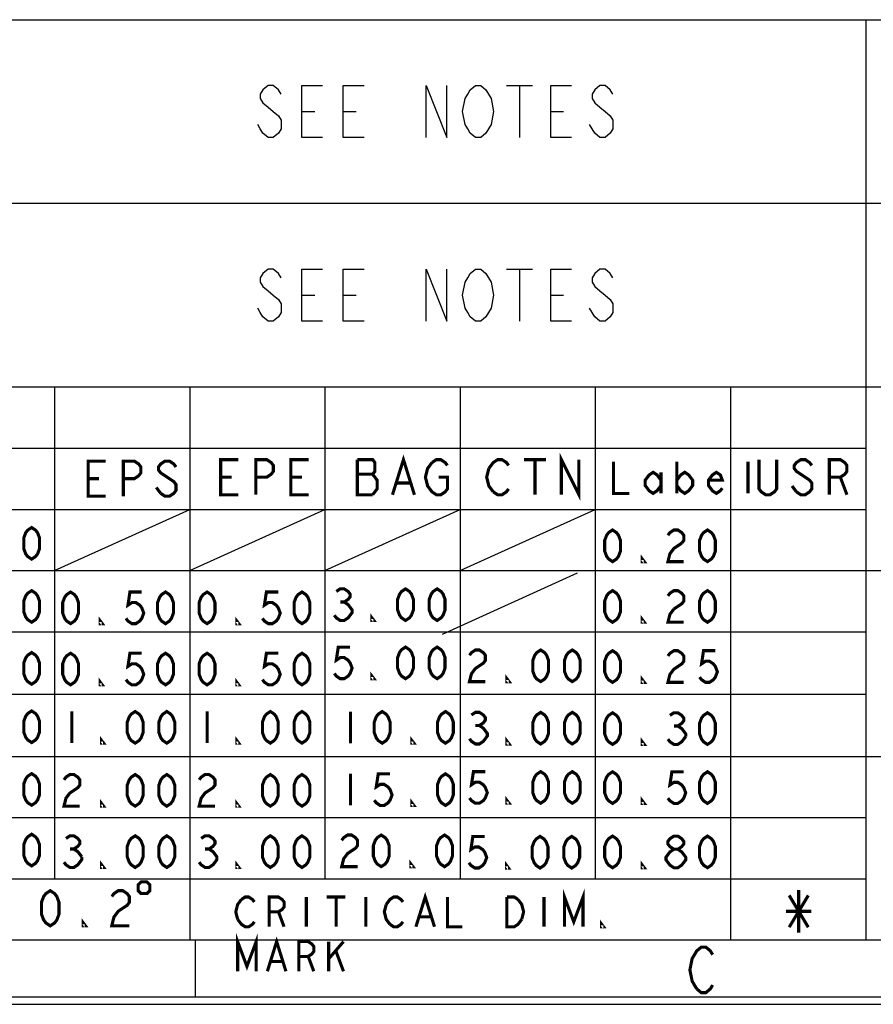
# Model space of a CAD drawing. Header units: millimetres. Extents: x 0 to 420, y 0 to 297.
# Tile 3 of 9: x 263 to 304, y 0 to 47. Entities that reach past the tile are written whole.
import ezdxf

# ---------------------------------------------------------------- set-up
doc = ezdxf.new("R2010")
doc.units = ezdxf.units.MM
doc.header["$LTSCALE"] = 23.1
doc.layers.get('0').update_dxf_attribs({"linetype": 'CONTINUOUS'})

msp = doc.modelspace()

# ---------------------------------------------------------------- linework, layer by layer
at = {"color": 7, "linetype": 'CONTINUOUS', "true_color": 0xf5f5f5}
for p, q in [((234.756, 47.473), (417.234, 47.473)), ((304.127, 47.473), (304.127, 3.102)), ((286.817, 44.296), (288.067, 44.296)), ((287.442, 44.296), (287.442, 41.796)), ((276.942, 43.046), (277.567, 43.046)), ((278.942, 43.046), (279.567, 43.046)), ((288.942, 43.046), (289.567, 43.046)), ((234.756, 38.619), (315.07, 38.619)), ((286.817, 35.442), (288.067, 35.442)), ((287.442, 35.442), (287.442, 32.942)), ((276.942, 34.192), (277.567, 34.192)), ((278.942, 34.192), (279.567, 34.192)), ((288.942, 34.192), (289.567, 34.192)), ((234.756, 29.765), (417.234, 29.765)), ((265.028, 29.765), (265.028, 6.053)), ((271.545, 29.765), (271.545, 3.102)), ((278.061, 29.765), (278.061, 6.053)), ((284.577, 29.765), (284.577, 6.053)), ((291.094, 29.765), (291.094, 6.053)), ((297.61, 29.765), (297.61, 3.102)), ((234.756, 26.814), (304.127, 26.814)), ((234.756, 23.863), (304.127, 23.863)), ((265.028, 20.911), (271.545, 23.863)), ((271.545, 20.911), (278.061, 23.863)), ((278.061, 20.911), (284.577, 23.863)), ((284.577, 20.911), (291.094, 23.863)), ((234.756, 20.911), (417.234, 20.911)), ((283.725, 17.854), (290.241, 20.805)), ((234.756, 17.96), (304.127, 17.96)), ((234.756, 14.958), (304.127, 14.958)), ((234.756, 11.955), (417.234, 11.955)), ((234.756, 9.004), (304.127, 9.004)), ((234.756, 6.053), (304.127, 6.053)), ((2.782, 3.102), (417.234, 3.102)), ((271.821, 0.358), (271.821, 3.102)), ((0, 0), (420, 0)), ((0.038, 0.358), (419.978, 0.358))]:
    msp.add_line(p, q, dxfattribs=at)
for points in [[(275.942, 43.879), (275.817, 44.087), (275.567, 44.296), (275.317, 44.296), (275.067, 44.087), (274.942, 43.879), (274.942, 43.671), (275.067, 43.462), (275.317, 43.254), (275.567, 43.046), (275.817, 42.837), (275.942, 42.629), (275.942, 42.212), (275.817, 42.004), (275.567, 41.796), (275.317, 41.796), (275.067, 42.004), (274.942, 42.212), (274.817, 42.421)], [(277.942, 41.796), (276.942, 41.796), (276.942, 44.296), (277.942, 44.296)], [(279.942, 41.796), (278.942, 41.796), (278.942, 44.296), (279.942, 44.296)], [(282.942, 41.796), (282.942, 44.296), (283.942, 41.796), (283.942, 44.296)], [(285.942, 42.212), (285.817, 42.004), (285.567, 41.796), (285.317, 41.796), (285.067, 42.004), (284.942, 42.212), (284.817, 42.421), (284.692, 43.046), (284.817, 43.671), (284.942, 43.879), (285.067, 44.087), (285.317, 44.296), (285.567, 44.296), (285.817, 44.087), (285.942, 43.879), (286.067, 43.671), (286.192, 43.046), (286.067, 42.421), (285.942, 42.212)], [(289.942, 41.796), (288.942, 41.796), (288.942, 44.296), (289.942, 44.296)], [(291.942, 43.879), (291.817, 44.087), (291.567, 44.296), (291.317, 44.296), (291.067, 44.087), (290.942, 43.879), (290.942, 43.671), (291.067, 43.462), (291.317, 43.254), (291.567, 43.046), (291.817, 42.837), (291.942, 42.629), (291.942, 42.212), (291.817, 42.004), (291.567, 41.796), (291.317, 41.796), (291.067, 42.004), (290.942, 42.212), (290.817, 42.421)], [(275.942, 35.025), (275.817, 35.234), (275.567, 35.442), (275.317, 35.442), (275.067, 35.234), (274.942, 35.025), (274.942, 34.817), (275.067, 34.609), (275.317, 34.4), (275.567, 34.192), (275.817, 33.984), (275.942, 33.775), (275.942, 33.359), (275.817, 33.15), (275.567, 32.942), (275.317, 32.942), (275.067, 33.15), (274.942, 33.359), (274.817, 33.567)], [(277.942, 32.942), (276.942, 32.942), (276.942, 35.442), (277.942, 35.442)], [(279.942, 32.942), (278.942, 32.942), (278.942, 35.442), (279.942, 35.442)], [(282.942, 32.942), (282.942, 35.442), (283.942, 32.942), (283.942, 35.442)], [(285.942, 33.359), (285.817, 33.15), (285.567, 32.942), (285.317, 32.942), (285.067, 33.15), (284.942, 33.359), (284.817, 33.567), (284.692, 34.192), (284.817, 34.817), (284.942, 35.025), (285.067, 35.234), (285.317, 35.442), (285.567, 35.442), (285.817, 35.234), (285.942, 35.025), (286.067, 34.817), (286.192, 34.192), (286.067, 33.567), (285.942, 33.359)], [(289.942, 32.942), (288.942, 32.942), (288.942, 35.442), (289.942, 35.442)], [(291.942, 35.025), (291.817, 35.234), (291.567, 35.442), (291.317, 35.442), (291.067, 35.234), (290.942, 35.025), (290.942, 34.817), (291.067, 34.609), (291.317, 34.4), (291.567, 34.192), (291.817, 33.984), (291.942, 33.775), (291.942, 33.359), (291.817, 33.15), (291.567, 32.942), (291.317, 32.942), (291.067, 33.15), (290.942, 33.359), (290.817, 33.567)]]:
    msp.add_lwpolyline(points, dxfattribs=at)
at = {"color": 7, "linetype": 'CONTINUOUS', "true_color": 0xf5f5f5, "const_width": 0.15}
for points in [[(267.49, 24.495), (266.643, 24.495), (266.643, 26.19), (267.49, 26.19)], [(268.338, 24.495), (268.338, 26.19), (268.868, 26.19), (269.079, 26.049), (269.185, 25.907), (269.185, 25.625), (269.079, 25.484), (268.868, 25.342), (268.338, 25.342)], [(270.88, 25.907), (270.774, 26.049), (270.562, 26.19), (270.35, 26.19), (270.139, 26.049), (270.033, 25.907), (270.033, 25.766), (270.139, 25.625), (270.35, 25.484), (270.562, 25.342), (270.774, 25.201), (270.88, 25.06), (270.88, 24.778), (270.774, 24.636), (270.562, 24.495), (270.35, 24.495), (270.139, 24.636)], [(273.877, 24.567), (273.03, 24.567), (273.03, 26.262), (273.877, 26.262)], [(274.725, 24.567), (274.725, 26.262), (275.254, 26.262), (275.466, 26.121), (275.572, 25.98), (275.572, 25.697), (275.466, 25.556), (275.254, 25.415), (274.725, 25.415)], [(277.267, 24.567), (276.419, 24.567), (276.419, 26.262), (277.267, 26.262)], [(279.619, 26.262), (279.619, 24.567), (280.36, 24.567)], [(280.36, 24.567), (280.572, 24.85), (280.572, 25.273), (280.466, 25.415), (280.36, 25.556), (280.466, 25.697), (280.466, 26.121), (280.36, 26.262), (279.619, 26.262)], [(281.314, 24.567), (281.843, 26.262), (282.373, 24.567)], [(283.538, 25.415), (283.962, 25.415), (283.962, 24.85), (283.856, 24.708), (283.644, 24.567), (283.432, 24.567), (283.221, 24.708), (283.115, 24.85), (283.009, 24.991), (282.903, 25.415), (283.009, 25.838), (283.221, 26.121)], [(283.221, 26.121), (283.432, 26.262), (283.644, 26.262), (283.856, 26.121), (283.962, 25.98)], [(285.961, 25.838), (286.173, 26.121), (286.385, 26.262), (286.596, 26.262), (286.808, 26.121), (286.914, 25.98)], [(287.656, 26.262), (288.715, 26.262)], [(288.185, 26.262), (288.185, 24.567)], [(289.456, 24.567), (289.456, 26.262), (290.304, 24.567), (290.304, 26.262)], [(291.973, 26.158), (291.973, 24.633), (292.735, 24.633)], [(295.023, 26.158), (295.023, 24.633)], [(298.455, 24.633), (298.455, 26.158)], [(299.835, 26.262), (299.835, 24.85), (299.729, 24.708), (299.517, 24.567), (299.305, 24.567), (299.093, 24.708), (298.987, 24.85), (298.987, 26.262)], [(301.529, 25.98), (301.423, 26.121), (301.212, 26.262), (301, 26.262), (300.788, 26.121), (300.682, 25.98), (300.682, 25.838), (300.788, 25.697), (301, 25.556)], [(302.377, 24.567), (302.377, 26.262), (302.906, 26.262), (303.118, 26.121), (303.224, 25.98), (303.224, 25.697), (303.118, 25.556), (302.906, 25.415), (302.377, 25.415)], [(286.173, 24.708), (285.961, 24.991), (285.855, 25.415), (285.961, 25.838)], [(294.261, 25.014), (294.07, 24.76), (293.879, 24.633), (293.689, 24.76), (293.498, 25.014), (293.498, 25.269), (293.689, 25.523), (293.879, 25.65), (294.07, 25.523), (294.261, 25.269)], [(294.261, 25.65), (294.261, 24.633)], [(295.023, 25.269), (295.214, 25.523), (295.405, 25.65), (295.595, 25.523), (295.786, 25.269), (295.786, 25.014), (295.595, 24.76), (295.405, 24.633), (295.214, 24.76), (295.023, 25.014)], [(297.216, 24.887), (297.121, 24.76), (296.93, 24.633), (296.739, 24.76), (296.549, 25.014), (296.549, 25.269), (296.739, 25.523), (296.93, 25.65), (297.121, 25.523), (297.216, 25.269), (296.549, 25.269)], [(266.643, 25.342), (267.173, 25.342)], [(273.03, 25.415), (273.56, 25.415)], [(276.419, 25.415), (276.949, 25.415)], [(279.619, 25.556), (280.36, 25.556)], [(281.526, 25.132), (282.161, 25.132)], [(301, 25.556), (301.423, 25.273), (301.529, 25.132), (301.529, 24.85), (301.423, 24.708), (301.212, 24.567), (301, 24.567), (300.788, 24.708)], [(302.906, 25.415), (303.224, 24.567)], [(270.139, 24.636), (269.927, 24.919)], [(286.914, 24.85), (286.808, 24.708), (286.596, 24.567), (286.385, 24.567), (286.173, 24.708)], [(300.788, 24.708), (300.576, 24.991)], [(263.919, 21.463), (263.728, 21.59), (263.633, 21.717), (263.537, 21.972), (263.537, 22.48), (263.633, 22.734), (263.728, 22.861), (263.919, 22.989), (264.109, 22.861), (264.205, 22.734), (264.3, 22.48), (264.3, 21.972), (264.205, 21.717), (264.109, 21.59), (263.919, 21.463)], [(291.925, 21.344), (291.734, 21.471), (291.639, 21.598), (291.543, 21.852), (291.543, 22.361), (291.639, 22.615), (291.734, 22.742), (291.925, 22.869), (292.115, 22.742), (292.211, 22.615), (292.306, 22.361), (292.306, 21.852), (292.211, 21.598), (292.115, 21.471), (291.925, 21.344)], [(294.594, 22.615), (294.689, 22.742), (294.88, 22.869), (295.071, 22.869), (295.261, 22.742), (295.357, 22.615), (295.357, 22.361), (295.261, 22.233)], [(296.501, 21.344), (296.31, 21.471), (296.215, 21.598), (296.119, 21.852), (296.119, 22.361), (296.215, 22.615), (296.31, 22.742), (296.501, 22.869), (296.691, 22.742), (296.787, 22.615), (296.882, 22.361), (296.882, 21.852), (296.787, 21.598), (296.691, 21.471), (296.501, 21.344)], [(295.261, 22.233), (294.88, 21.979), (294.689, 21.725), (294.594, 21.344), (295.357, 21.344)], [(293.45, 21.344), (293.355, 21.344), (293.355, 21.471), (293.45, 21.344)], [(263.919, 18.421), (263.728, 18.548), (263.633, 18.675), (263.537, 18.929), (263.537, 19.438), (263.633, 19.692), (263.728, 19.819), (263.919, 19.946), (264.109, 19.819), (264.205, 19.692), (264.3, 19.438), (264.3, 18.929), (264.205, 18.675), (264.109, 18.548), (263.919, 18.421)], [(265.797, 18.353), (265.606, 18.48), (265.511, 18.608), (265.415, 18.862), (265.415, 19.37), (265.511, 19.624), (265.606, 19.752), (265.797, 19.879), (265.987, 19.752), (266.083, 19.624), (266.178, 19.37), (266.178, 18.862), (266.083, 18.608), (265.987, 18.48), (265.797, 18.353)], [(269.229, 19.879), (268.657, 19.879), (268.561, 19.243), (268.752, 19.37), (268.943, 19.37), (269.133, 19.243), (269.229, 19.116), (269.324, 18.862), (269.229, 18.608), (269.133, 18.48), (268.943, 18.353), (268.752, 18.353), (268.561, 18.48), (268.466, 18.608)], [(270.373, 18.353), (270.182, 18.48), (270.087, 18.608), (269.991, 18.862), (269.991, 19.37), (270.087, 19.624), (270.182, 19.752), (270.373, 19.879), (270.563, 19.752), (270.659, 19.624), (270.754, 19.37), (270.754, 18.862), (270.659, 18.608), (270.563, 18.48), (270.373, 18.353)], [(272.376, 18.353), (272.185, 18.48), (272.09, 18.608), (271.994, 18.862), (271.994, 19.37), (272.09, 19.624), (272.185, 19.752), (272.376, 19.879), (272.566, 19.752), (272.662, 19.624), (272.757, 19.37), (272.757, 18.862), (272.662, 18.608), (272.566, 18.48), (272.376, 18.353)], [(275.808, 19.879), (275.236, 19.879), (275.14, 19.243), (275.331, 19.37), (275.522, 19.37), (275.712, 19.243), (275.808, 19.116), (275.903, 18.862), (275.808, 18.608), (275.712, 18.48), (275.522, 18.353), (275.331, 18.353), (275.14, 18.48), (275.045, 18.608)], [(276.952, 18.353), (276.761, 18.48), (276.666, 18.608), (276.57, 18.862), (276.57, 19.37), (276.666, 19.624), (276.761, 19.752), (276.952, 19.879), (277.142, 19.752), (277.238, 19.624), (277.333, 19.37), (277.333, 18.862), (277.238, 18.608), (277.142, 18.48), (276.952, 18.353)], [(278.606, 19.904), (278.797, 20.031), (278.987, 20.031), (279.178, 19.904), (279.273, 19.777), (279.273, 19.65), (279.178, 19.523), (278.987, 19.396), (279.178, 19.269), (279.273, 19.142), (279.369, 19.014), (279.369, 18.887), (279.273, 18.76), (279.178, 18.633), (278.987, 18.506), (278.797, 18.506), (278.606, 18.633), (278.511, 18.76)], [(281.943, 18.506), (281.752, 18.633), (281.657, 18.76), (281.561, 19.014), (281.561, 19.523), (281.657, 19.777), (281.752, 19.904), (281.943, 20.031), (282.133, 19.904), (282.229, 19.777), (282.324, 19.523), (282.324, 19.014), (282.229, 18.76), (282.133, 18.633), (281.943, 18.506)], [(283.468, 18.506), (283.277, 18.633), (283.182, 18.76), (283.087, 19.014), (283.087, 19.523), (283.182, 19.777), (283.277, 19.904), (283.468, 20.031), (283.659, 19.904), (283.754, 19.777), (283.849, 19.523), (283.849, 19.014), (283.754, 18.76), (283.659, 18.633), (283.468, 18.506)], [(291.925, 18.421), (291.734, 18.548), (291.639, 18.675), (291.543, 18.929), (291.543, 19.438), (291.639, 19.692), (291.734, 19.819), (291.925, 19.946), (292.115, 19.819), (292.211, 19.692), (292.306, 19.438), (292.306, 18.929), (292.211, 18.675), (292.115, 18.548), (291.925, 18.421)], [(294.594, 19.692), (294.689, 19.819), (294.88, 19.946), (295.071, 19.946), (295.261, 19.819), (295.357, 19.692), (295.357, 19.438), (295.261, 19.311), (294.88, 19.057)], [(296.501, 18.421), (296.31, 18.548), (296.215, 18.675), (296.119, 18.929), (296.119, 19.438), (296.215, 19.692), (296.31, 19.819), (296.501, 19.946), (296.691, 19.819), (296.787, 19.692), (296.882, 19.438), (296.882, 18.929), (296.787, 18.675), (296.691, 18.548), (296.501, 18.421)], [(278.797, 19.396), (278.987, 19.396)], [(294.88, 19.057), (294.689, 18.802), (294.594, 18.421), (295.357, 18.421)], [(267.322, 18.353), (267.227, 18.353), (267.227, 18.48), (267.322, 18.353)], [(273.901, 18.353), (273.806, 18.353), (273.806, 18.48), (273.901, 18.353)], [(280.417, 18.506), (280.322, 18.506), (280.322, 18.633), (280.417, 18.506)], [(293.45, 18.421), (293.355, 18.421), (293.355, 18.548), (293.45, 18.421)], [(279.273, 17.224), (278.701, 17.224), (278.606, 16.589), (278.797, 16.716), (278.987, 16.716), (279.178, 16.589), (279.273, 16.462), (279.369, 16.207), (279.273, 15.953), (279.178, 15.826), (278.987, 15.699), (278.797, 15.699), (278.606, 15.826), (278.511, 15.953)], [(281.943, 15.699), (281.752, 15.826), (281.657, 15.953), (281.561, 16.207), (281.561, 16.716), (281.657, 16.97), (281.752, 17.097), (281.943, 17.224), (282.133, 17.097), (282.229, 16.97), (282.324, 16.716), (282.324, 16.207), (282.229, 15.953), (282.133, 15.826), (281.943, 15.699)], [(283.468, 15.699), (283.277, 15.826), (283.182, 15.953), (283.087, 16.207), (283.087, 16.716), (283.182, 16.97), (283.277, 17.097), (283.468, 17.224), (283.659, 17.097), (283.754, 16.97), (283.849, 16.716), (283.849, 16.207), (283.754, 15.953), (283.659, 15.826), (283.468, 15.699)], [(285.027, 16.829), (285.122, 16.956), (285.313, 17.083), (285.504, 17.083), (285.694, 16.956), (285.79, 16.829), (285.79, 16.575), (285.694, 16.448), (285.504, 16.321), (285.313, 16.194), (285.122, 15.939), (285.027, 15.558), (285.79, 15.558)], [(288.459, 15.558), (288.268, 15.685), (288.173, 15.812), (288.078, 16.066), (288.078, 16.575), (288.173, 16.829), (288.268, 16.956), (288.459, 17.083), (288.65, 16.956), (288.745, 16.829), (288.84, 16.575), (288.84, 16.066), (288.745, 15.812), (288.65, 15.685), (288.459, 15.558)], [(289.984, 15.558), (289.794, 15.685), (289.698, 15.812), (289.603, 16.066), (289.603, 16.575), (289.698, 16.829), (289.794, 16.956), (289.984, 17.083), (290.175, 16.956), (290.27, 16.829), (290.366, 16.575), (290.366, 16.066), (290.27, 15.812), (290.175, 15.685), (289.984, 15.558)], [(291.925, 15.523), (291.734, 15.65), (291.639, 15.777), (291.543, 16.031), (291.543, 16.54), (291.639, 16.794), (291.734, 16.921), (291.925, 17.048), (292.115, 16.921), (292.211, 16.794), (292.306, 16.54), (292.306, 16.031), (292.211, 15.777), (292.115, 15.65), (291.925, 15.523)], [(294.594, 16.794), (294.689, 16.921), (294.88, 17.048), (295.071, 17.048), (295.261, 16.921), (295.357, 16.794), (295.357, 16.54), (295.261, 16.413), (295.071, 16.286), (294.88, 16.158), (294.689, 15.904), (294.594, 15.523), (295.357, 15.523)], [(296.882, 17.048), (296.31, 17.048), (296.215, 16.413), (296.405, 16.54), (296.596, 16.54), (296.787, 16.413), (296.882, 16.286), (296.977, 16.031), (296.882, 15.777), (296.787, 15.65), (296.596, 15.523), (296.405, 15.523), (296.215, 15.65), (296.119, 15.777)], [(263.919, 15.433), (263.728, 15.56), (263.633, 15.688), (263.537, 15.942), (263.537, 16.45), (263.633, 16.704), (263.728, 16.832), (263.919, 16.959), (264.109, 16.832), (264.205, 16.704), (264.3, 16.45), (264.3, 15.942), (264.205, 15.688), (264.109, 15.56), (263.919, 15.433)], [(265.797, 15.402), (265.606, 15.529), (265.511, 15.656), (265.415, 15.911), (265.415, 16.419), (265.511, 16.673), (265.606, 16.8), (265.797, 16.927), (265.987, 16.8), (266.083, 16.673), (266.178, 16.419), (266.178, 15.911), (266.083, 15.656), (265.987, 15.529), (265.797, 15.402)], [(269.229, 16.927), (268.657, 16.927), (268.561, 16.292), (268.752, 16.419), (268.943, 16.419), (269.133, 16.292), (269.229, 16.165), (269.324, 15.911), (269.229, 15.656), (269.133, 15.529), (268.943, 15.402), (268.752, 15.402), (268.561, 15.529), (268.466, 15.656)], [(270.373, 15.402), (270.182, 15.529), (270.087, 15.656), (269.991, 15.911), (269.991, 16.419), (270.087, 16.673), (270.182, 16.8), (270.373, 16.927), (270.563, 16.8), (270.659, 16.673), (270.754, 16.419), (270.754, 15.911), (270.659, 15.656), (270.563, 15.529), (270.373, 15.402)], [(272.376, 15.402), (272.185, 15.529), (272.09, 15.656), (271.994, 15.911), (271.994, 16.419), (272.09, 16.673), (272.185, 16.8), (272.376, 16.927), (272.566, 16.8), (272.662, 16.673), (272.757, 16.419), (272.757, 15.911), (272.662, 15.656), (272.566, 15.529), (272.376, 15.402)], [(275.808, 16.927), (275.236, 16.927), (275.14, 16.292), (275.331, 16.419), (275.522, 16.419), (275.712, 16.292), (275.808, 16.165), (275.903, 15.911), (275.808, 15.656), (275.712, 15.529), (275.522, 15.402), (275.331, 15.402), (275.14, 15.529), (275.045, 15.656)], [(276.952, 15.402), (276.761, 15.529), (276.666, 15.656), (276.57, 15.911), (276.57, 16.419), (276.666, 16.673), (276.761, 16.8), (276.952, 16.927), (277.142, 16.8), (277.238, 16.673), (277.333, 16.419), (277.333, 15.911), (277.238, 15.656), (277.142, 15.529), (276.952, 15.402)], [(267.322, 15.402), (267.227, 15.402), (267.227, 15.529), (267.322, 15.402)], [(273.901, 15.402), (273.806, 15.402), (273.806, 15.529), (273.901, 15.402)], [(280.417, 15.699), (280.322, 15.699), (280.322, 15.826), (280.417, 15.699)], [(286.934, 15.558), (286.838, 15.558), (286.838, 15.685), (286.934, 15.558)], [(293.45, 15.523), (293.355, 15.523), (293.355, 15.65), (293.45, 15.523)], [(263.919, 12.62), (263.728, 12.747), (263.633, 12.874), (263.537, 13.129), (263.537, 13.637), (263.633, 13.891), (263.728, 14.018), (263.919, 14.145), (264.109, 14.018), (264.205, 13.891), (264.3, 13.637), (264.3, 13.129), (264.205, 12.874), (264.109, 12.747), (263.919, 12.62)], [(265.859, 14.118), (265.859, 12.592)], [(268.91, 12.592), (268.719, 12.719), (268.624, 12.846), (268.529, 13.101), (268.529, 13.609), (268.624, 13.863), (268.719, 13.99), (268.91, 14.118), (269.101, 13.99), (269.196, 13.863), (269.291, 13.609), (269.291, 13.101), (269.196, 12.846), (269.101, 12.719), (268.91, 12.592)], [(270.435, 12.592), (270.245, 12.719), (270.149, 12.846), (270.054, 13.101), (270.054, 13.609), (270.149, 13.863), (270.245, 13.99), (270.435, 14.118), (270.626, 13.99), (270.721, 13.863), (270.817, 13.609), (270.817, 13.101), (270.721, 12.846), (270.626, 12.719), (270.435, 12.592)], [(272.376, 14.118), (272.376, 12.592)], [(275.426, 12.592), (275.236, 12.719), (275.14, 12.846), (275.045, 13.101), (275.045, 13.609), (275.14, 13.863), (275.236, 13.99), (275.426, 14.118), (275.617, 13.99), (275.712, 13.863), (275.808, 13.609), (275.808, 13.101), (275.712, 12.846), (275.617, 12.719), (275.426, 12.592)], [(276.952, 12.592), (276.761, 12.719), (276.666, 12.846), (276.57, 13.101), (276.57, 13.609), (276.666, 13.863), (276.761, 13.99), (276.952, 14.118), (277.142, 13.99), (277.238, 13.863), (277.333, 13.609), (277.333, 13.101), (277.238, 12.846), (277.142, 12.719), (276.952, 12.592)], [(279.293, 14.115), (279.293, 12.59)], [(280.818, 12.59), (280.628, 12.717), (280.532, 12.844), (280.437, 13.098), (280.437, 13.607), (280.532, 13.861), (280.628, 13.988), (280.818, 14.115), (281.009, 13.988), (281.104, 13.861), (281.2, 13.607), (281.2, 13.098), (281.104, 12.844), (281.009, 12.717), (280.818, 12.59)], [(283.869, 12.59), (283.678, 12.717), (283.583, 12.844), (283.488, 13.098), (283.488, 13.607), (283.583, 13.861), (283.678, 13.988), (283.869, 14.115), (284.06, 13.988), (284.155, 13.861), (284.25, 13.607), (284.25, 13.098), (284.155, 12.844), (284.06, 12.717), (283.869, 12.59)], [(285.122, 13.951), (285.313, 14.078), (285.504, 14.078), (285.694, 13.951), (285.79, 13.823), (285.79, 13.696), (285.694, 13.569), (285.504, 13.442), (285.694, 13.315), (285.79, 13.188), (285.885, 13.061), (285.885, 12.934), (285.79, 12.807), (285.694, 12.679), (285.504, 12.552), (285.313, 12.552), (285.122, 12.679), (285.027, 12.807)], [(288.459, 12.552), (288.268, 12.679), (288.173, 12.807), (288.078, 13.061), (288.078, 13.569), (288.173, 13.823), (288.268, 13.951), (288.459, 14.078), (288.65, 13.951), (288.745, 13.823), (288.84, 13.569), (288.84, 13.061), (288.745, 12.807), (288.65, 12.679), (288.459, 12.552)], [(289.984, 12.552), (289.794, 12.679), (289.698, 12.807), (289.603, 13.061), (289.603, 13.569), (289.698, 13.823), (289.794, 13.951), (289.984, 14.078), (290.175, 13.951), (290.27, 13.823), (290.366, 13.569), (290.366, 13.061), (290.27, 12.807), (290.175, 12.679), (289.984, 12.552)], [(291.925, 12.531), (291.734, 12.658), (291.639, 12.785), (291.543, 13.039), (291.543, 13.547), (291.639, 13.802), (291.734, 13.929), (291.925, 14.056), (292.115, 13.929), (292.211, 13.802), (292.306, 13.547), (292.306, 13.039), (292.211, 12.785), (292.115, 12.658), (291.925, 12.531)], [(294.689, 13.929), (294.88, 14.056), (295.071, 14.056), (295.261, 13.929), (295.357, 13.802), (295.357, 13.675), (295.261, 13.547), (295.071, 13.42), (295.261, 13.293), (295.357, 13.166), (295.452, 13.039), (295.452, 12.912)], [(296.501, 12.531), (296.31, 12.658), (296.215, 12.785), (296.119, 13.039), (296.119, 13.547), (296.215, 13.802), (296.31, 13.929), (296.501, 14.056), (296.691, 13.929), (296.787, 13.802), (296.882, 13.547), (296.882, 13.039), (296.787, 12.785), (296.691, 12.658), (296.501, 12.531)], [(285.313, 13.442), (285.504, 13.442)], [(294.88, 13.42), (295.071, 13.42)], [(267.385, 12.592), (267.289, 12.592), (267.289, 12.719), (267.385, 12.592)], [(273.901, 12.592), (273.806, 12.592), (273.806, 12.719), (273.901, 12.592)], [(282.344, 12.59), (282.248, 12.59), (282.248, 12.717), (282.344, 12.59)], [(286.934, 12.552), (286.838, 12.552), (286.838, 12.679), (286.934, 12.552)], [(293.45, 12.531), (293.355, 12.531), (293.355, 12.658), (293.45, 12.531)], [(295.452, 12.912), (295.261, 12.658), (295.071, 12.531), (294.88, 12.531), (294.689, 12.658), (294.594, 12.785)], [(263.919, 9.596), (263.728, 9.723), (263.633, 9.85), (263.537, 10.105), (263.537, 10.613), (263.633, 10.867), (263.728, 10.994), (263.919, 11.122), (264.109, 10.994), (264.205, 10.867), (264.3, 10.613), (264.3, 10.105), (264.205, 9.85), (264.109, 9.723), (263.919, 9.596)], [(265.478, 10.824), (265.573, 10.951), (265.764, 11.079), (265.955, 11.079), (266.145, 10.951), (266.241, 10.824), (266.241, 10.57), (266.145, 10.443), (265.955, 10.316), (265.764, 10.189), (265.573, 9.935), (265.478, 9.553), (266.241, 9.553)], [(268.91, 9.553), (268.719, 9.68), (268.624, 9.807), (268.529, 10.062), (268.529, 10.57), (268.624, 10.824), (268.719, 10.951), (268.91, 11.079), (269.101, 10.951), (269.196, 10.824), (269.291, 10.57), (269.291, 10.062), (269.196, 9.807), (269.101, 9.68), (268.91, 9.553)], [(270.435, 9.553), (270.245, 9.68), (270.149, 9.807), (270.054, 10.062), (270.054, 10.57), (270.149, 10.824), (270.245, 10.951), (270.435, 11.079), (270.626, 10.951), (270.721, 10.824), (270.817, 10.57), (270.817, 10.062), (270.721, 9.807), (270.626, 9.68), (270.435, 9.553)], [(271.994, 10.824), (272.09, 10.951), (272.28, 11.079), (272.471, 11.079), (272.662, 10.951), (272.757, 10.824), (272.757, 10.57), (272.662, 10.443), (272.471, 10.316), (272.28, 10.189), (272.09, 9.935), (271.994, 9.553), (272.757, 9.553)], [(275.426, 9.553), (275.236, 9.68), (275.14, 9.807), (275.045, 10.062), (275.045, 10.57), (275.14, 10.824), (275.236, 10.951), (275.426, 11.079), (275.617, 10.951), (275.712, 10.824), (275.808, 10.57), (275.808, 10.062), (275.712, 9.807), (275.617, 9.68), (275.426, 9.553)], [(276.952, 9.553), (276.761, 9.68), (276.666, 9.807), (276.57, 10.062), (276.57, 10.57), (276.666, 10.824), (276.761, 10.951), (276.952, 11.079), (277.142, 10.951), (277.238, 10.824), (277.333, 10.57), (277.333, 10.062), (277.238, 9.807), (277.142, 9.68), (276.952, 9.553)], [(279.293, 11.113), (279.293, 9.588)], [(281.2, 11.113), (280.628, 11.113), (280.532, 10.477), (280.723, 10.604), (280.914, 10.604), (281.104, 10.477), (281.2, 10.35), (281.295, 10.096), (281.2, 9.842), (281.104, 9.715), (280.914, 9.588), (280.723, 9.588), (280.532, 9.715), (280.437, 9.842)], [(283.869, 9.588), (283.678, 9.715), (283.583, 9.842), (283.488, 10.096), (283.488, 10.604), (283.583, 10.859), (283.678, 10.986), (283.869, 11.113), (284.06, 10.986), (284.155, 10.859), (284.25, 10.604), (284.25, 10.096), (284.155, 9.842), (284.06, 9.715), (283.869, 9.588)], [(285.79, 11.219), (285.218, 11.219), (285.122, 10.584), (285.313, 10.711), (285.504, 10.711), (285.694, 10.584), (285.79, 10.457), (285.885, 10.203), (285.79, 9.948), (285.694, 9.821), (285.504, 9.694), (285.313, 9.694), (285.122, 9.821), (285.027, 9.948)], [(288.459, 9.694), (288.268, 9.821), (288.173, 9.948), (288.078, 10.203), (288.078, 10.711), (288.173, 10.965), (288.268, 11.092), (288.459, 11.219), (288.65, 11.092), (288.745, 10.965), (288.84, 10.711), (288.84, 10.203), (288.745, 9.948), (288.65, 9.821), (288.459, 9.694)], [(289.984, 9.694), (289.794, 9.821), (289.698, 9.948), (289.603, 10.203), (289.603, 10.711), (289.698, 10.965), (289.794, 11.092), (289.984, 11.219), (290.175, 11.092), (290.27, 10.965), (290.366, 10.711), (290.366, 10.203), (290.27, 9.948), (290.175, 9.821), (289.984, 9.694)], [(291.925, 9.686), (291.734, 9.813), (291.639, 9.94), (291.543, 10.194), (291.543, 10.703), (291.639, 10.957), (291.734, 11.084), (291.925, 11.211), (292.115, 11.084), (292.211, 10.957), (292.306, 10.703), (292.306, 10.194), (292.211, 9.94), (292.115, 9.813), (291.925, 9.686)], [(295.357, 11.211), (294.785, 11.211), (294.689, 10.575), (294.88, 10.703), (295.071, 10.703), (295.261, 10.575), (295.357, 10.448), (295.452, 10.194), (295.357, 9.94), (295.261, 9.813), (295.071, 9.686), (294.88, 9.686), (294.689, 9.813), (294.594, 9.94)], [(296.501, 9.686), (296.31, 9.813), (296.215, 9.94), (296.119, 10.194), (296.119, 10.703), (296.215, 10.957), (296.31, 11.084), (296.501, 11.211), (296.691, 11.084), (296.787, 10.957), (296.882, 10.703), (296.882, 10.194), (296.787, 9.94), (296.691, 9.813), (296.501, 9.686)], [(286.934, 9.694), (286.838, 9.694), (286.838, 9.821), (286.934, 9.694)], [(293.45, 9.686), (293.355, 9.686), (293.355, 9.813), (293.45, 9.686)], [(267.385, 9.553), (267.289, 9.553), (267.289, 9.68), (267.385, 9.553)], [(273.901, 9.553), (273.806, 9.553), (273.806, 9.68), (273.901, 9.553)], [(282.344, 9.588), (282.248, 9.588), (282.248, 9.715), (282.344, 9.588)], [(263.919, 6.674), (263.728, 6.801), (263.633, 6.928), (263.537, 7.183), (263.537, 7.691), (263.633, 7.945), (263.728, 8.072), (263.919, 8.2), (264.109, 8.072), (264.205, 7.945), (264.3, 7.691), (264.3, 7.183), (264.205, 6.928), (264.109, 6.801), (263.919, 6.674)], [(265.573, 7.997), (265.764, 8.124), (265.955, 8.124), (266.145, 7.997), (266.241, 7.87), (266.241, 7.743), (266.145, 7.616), (265.955, 7.488), (266.145, 7.361), (266.336, 7.107)], [(268.91, 6.599), (268.719, 6.726), (268.624, 6.853), (268.529, 7.107), (268.529, 7.616), (268.624, 7.87), (268.719, 7.997), (268.91, 8.124), (269.101, 7.997), (269.196, 7.87), (269.291, 7.616), (269.291, 7.107), (269.196, 6.853), (269.101, 6.726), (268.91, 6.599)], [(270.435, 6.599), (270.245, 6.726), (270.149, 6.853), (270.054, 7.107), (270.054, 7.616), (270.149, 7.87), (270.245, 7.997), (270.435, 8.124), (270.626, 7.997), (270.721, 7.87), (270.817, 7.616), (270.817, 7.107), (270.721, 6.853), (270.626, 6.726), (270.435, 6.599)], [(272.09, 7.997), (272.28, 8.124), (272.471, 8.124), (272.662, 7.997), (272.757, 7.87), (272.757, 7.743), (272.662, 7.616), (272.471, 7.488), (272.662, 7.361), (272.757, 7.234), (272.852, 7.107), (272.852, 6.98), (272.757, 6.853), (272.662, 6.726), (272.471, 6.599), (272.28, 6.599), (272.09, 6.726), (271.994, 6.853)], [(275.426, 6.599), (275.236, 6.726), (275.14, 6.853), (275.045, 7.107), (275.045, 7.616), (275.14, 7.87), (275.236, 7.997), (275.426, 8.124), (275.617, 7.997), (275.712, 7.87), (275.808, 7.616), (275.808, 7.107), (275.712, 6.853), (275.617, 6.726), (275.426, 6.599)], [(276.952, 6.599), (276.761, 6.726), (276.666, 6.853), (276.57, 7.107), (276.57, 7.616), (276.666, 7.87), (276.761, 7.997), (276.952, 8.124), (277.142, 7.997), (277.238, 7.87), (277.333, 7.616), (277.333, 7.107), (277.238, 6.853), (277.142, 6.726), (276.952, 6.599)], [(278.866, 7.907), (278.962, 8.035), (279.152, 8.162), (279.343, 8.162), (279.534, 8.035), (279.629, 7.907), (279.629, 7.653), (279.534, 7.526), (279.343, 7.399), (279.152, 7.272), (278.962, 7.018), (278.866, 6.636), (279.629, 6.636)], [(280.773, 6.636), (280.582, 6.763), (280.487, 6.891), (280.392, 7.145), (280.392, 7.653), (280.487, 7.907), (280.582, 8.035), (280.773, 8.162), (280.964, 8.035), (281.059, 7.907), (281.154, 7.653), (281.154, 7.145), (281.059, 6.891), (280.964, 6.763), (280.773, 6.636)], [(283.824, 6.636), (283.633, 6.763), (283.538, 6.891), (283.442, 7.145), (283.442, 7.653), (283.538, 7.907), (283.633, 8.035), (283.824, 8.162), (284.014, 8.035), (284.11, 7.907), (284.205, 7.653), (284.205, 7.145), (284.11, 6.891), (284.014, 6.763), (283.824, 6.636)], [(285.762, 8.096), (285.19, 8.096), (285.095, 7.46), (285.286, 7.587), (285.476, 7.587), (285.667, 7.46), (285.762, 7.333), (285.858, 7.079), (285.762, 6.825), (285.667, 6.697), (285.476, 6.57), (285.286, 6.57), (285.095, 6.697), (285, 6.825)], [(288.432, 6.57), (288.241, 6.697), (288.146, 6.825), (288.05, 7.079), (288.05, 7.587), (288.146, 7.841), (288.241, 7.969), (288.432, 8.096), (288.622, 7.969), (288.718, 7.841), (288.813, 7.587), (288.813, 7.079), (288.718, 6.825), (288.622, 6.697), (288.432, 6.57)], [(289.957, 6.57), (289.766, 6.697), (289.671, 6.825), (289.576, 7.079), (289.576, 7.587), (289.671, 7.841), (289.766, 7.969), (289.957, 8.096), (290.148, 7.969), (290.243, 7.841), (290.338, 7.587), (290.338, 7.079), (290.243, 6.825), (290.148, 6.697), (289.957, 6.57)], [(291.925, 6.585), (291.734, 6.712), (291.639, 6.839), (291.543, 7.093), (291.543, 7.602), (291.639, 7.856), (291.734, 7.983), (291.925, 8.11), (292.115, 7.983), (292.211, 7.856), (292.306, 7.602), (292.306, 7.093), (292.211, 6.839), (292.115, 6.712), (291.925, 6.585)], [(294.88, 7.475), (294.689, 7.602), (294.594, 7.729), (294.594, 7.856), (294.689, 7.983), (294.88, 8.11), (295.071, 8.11), (295.261, 7.983), (295.357, 7.856), (295.357, 7.729), (295.261, 7.602), (295.071, 7.475)], [(296.501, 6.585), (296.31, 6.712), (296.215, 6.839), (296.119, 7.093), (296.119, 7.602), (296.215, 7.856), (296.31, 7.983), (296.501, 8.11), (296.691, 7.983), (296.787, 7.856), (296.882, 7.602), (296.882, 7.093), (296.787, 6.839), (296.691, 6.712), (296.501, 6.585)], [(266.336, 7.107), (266.336, 6.98), (266.241, 6.853), (266.145, 6.726), (265.955, 6.599), (265.764, 6.599), (265.573, 6.726), (265.478, 6.853)], [(265.764, 7.488), (265.955, 7.488)], [(272.28, 7.488), (272.471, 7.488)], [(294.88, 6.585), (294.689, 6.712), (294.594, 6.839), (294.499, 6.966), (294.499, 7.093), (294.594, 7.22), (294.689, 7.347), (294.88, 7.475), (295.071, 7.475), (295.261, 7.347), (295.357, 7.22), (295.452, 7.093), (295.452, 6.966), (295.357, 6.839), (295.261, 6.712), (295.071, 6.585), (294.88, 6.585)], [(267.385, 6.599), (267.289, 6.599), (267.289, 6.726), (267.385, 6.599)], [(273.901, 6.599), (273.806, 6.599), (273.806, 6.726), (273.901, 6.599)], [(282.298, 6.636), (282.203, 6.636), (282.203, 6.763), (282.298, 6.636)], [(286.906, 6.57), (286.811, 6.57), (286.811, 6.697), (286.906, 6.57)], [(293.45, 6.585), (293.355, 6.585), (293.355, 6.712), (293.45, 6.585)], [(269.053, 5.762), (269.053, 5.48), (269.194, 5.338), (269.476, 5.338), (269.618, 5.48), (269.618, 5.762), (269.476, 5.903), (269.194, 5.903), (269.053, 5.762)], [(264.816, 3.785), (264.604, 3.926), (264.498, 4.067), (264.392, 4.35), (264.392, 4.915), (264.498, 5.197), (264.604, 5.338), (264.816, 5.48), (265.028, 5.338), (265.133, 5.197), (265.239, 4.915), (265.239, 4.35), (265.133, 4.067), (265.028, 3.926), (264.816, 3.785)], [(267.782, 5.197), (267.888, 5.338), (268.099, 5.48), (268.311, 5.48), (268.523, 5.338), (268.629, 5.197), (268.629, 4.915), (268.523, 4.773), (268.311, 4.632), (268.099, 4.491), (267.888, 4.209), (267.782, 3.785), (268.629, 3.785)], [(274.029, 5.053), (274.208, 5.172), (274.387, 5.172), (274.566, 5.053), (274.656, 4.934)], [(275.372, 3.74), (275.372, 5.172), (275.819, 5.172), (275.998, 5.053), (276.088, 4.934), (276.088, 4.695), (275.998, 4.576), (275.819, 4.456), (275.372, 4.456)], [(277.162, 5.172), (277.162, 3.74)], [(278.147, 5.172), (279.042, 5.172)], [(278.595, 5.172), (278.595, 3.74)], [(280.027, 5.172), (280.027, 3.74)], [(281.012, 4.814), (281.191, 5.053), (281.37, 5.172), (281.549, 5.172), (281.728, 5.053), (281.818, 4.934)], [(282.444, 3.74), (282.892, 5.172), (283.34, 3.74)], [(283.966, 5.172), (283.966, 3.74), (284.683, 3.74)], [(286.831, 5.172), (287.189, 5.172), (287.368, 5.053)], [(287.547, 4.098), (287.368, 3.859), (287.189, 3.74), (286.831, 3.74), (286.831, 5.172)], [(288.622, 5.172), (288.622, 3.74)], [(289.606, 3.74), (289.606, 5.172), (290.054, 3.979), (290.502, 5.172), (290.502, 3.74)], [(300.439, 5.25), (301.36, 3.716)], [(300.439, 3.716), (301.36, 5.25)], [(300.899, 5.506), (300.899, 3.46)], [(273.85, 4.098), (273.76, 4.456), (273.85, 4.814), (274.029, 5.053)], [(281.191, 3.859), (281.012, 4.098), (280.922, 4.456), (281.012, 4.814)], [(287.368, 5.053), (287.547, 4.814), (287.637, 4.456), (287.547, 4.098)], [(275.819, 4.456), (276.088, 3.74)], [(282.623, 4.217), (283.161, 4.217)], [(300.285, 4.483), (301.513, 4.483)], [(266.511, 3.785), (266.405, 3.785), (266.405, 3.926), (266.511, 3.785)], [(274.656, 3.979), (274.566, 3.859), (274.387, 3.74), (274.208, 3.74), (274.029, 3.859), (273.85, 4.098)], [(281.818, 3.979), (281.728, 3.859), (281.549, 3.74), (281.37, 3.74), (281.191, 3.859)], [(291.486, 3.74), (291.397, 3.74), (291.397, 3.859), (291.486, 3.74)], [(273.85, 1.591), (273.85, 3.024), (274.298, 1.83), (274.745, 3.024), (274.745, 1.591)], [(275.282, 1.591), (275.73, 3.024), (276.178, 1.591)], [(276.804, 1.591), (276.804, 3.024), (277.252, 3.024), (277.431, 2.904), (277.52, 2.785), (277.52, 2.546), (277.431, 2.427), (277.252, 2.308), (276.804, 2.308)], [(278.237, 3.024), (278.237, 1.591)], [(278.237, 2.188), (278.953, 3.024)], [(277.252, 2.308), (277.52, 1.591)], [(278.595, 2.546), (278.953, 1.591)], [(295.982, 0.745), (295.763, 1.111), (295.653, 1.659), (295.763, 2.208), (295.873, 2.391), (295.982, 2.574), (296.202, 2.757), (296.421, 2.757), (296.641, 2.574), (296.751, 2.391)], [(275.461, 2.069), (275.998, 2.069)], [(296.751, 0.928), (296.641, 0.745), (296.421, 0.562), (296.202, 0.562), (295.982, 0.745)]]:
    msp.add_lwpolyline(points, dxfattribs=at)

doc.saveas('drawing.dxf')
